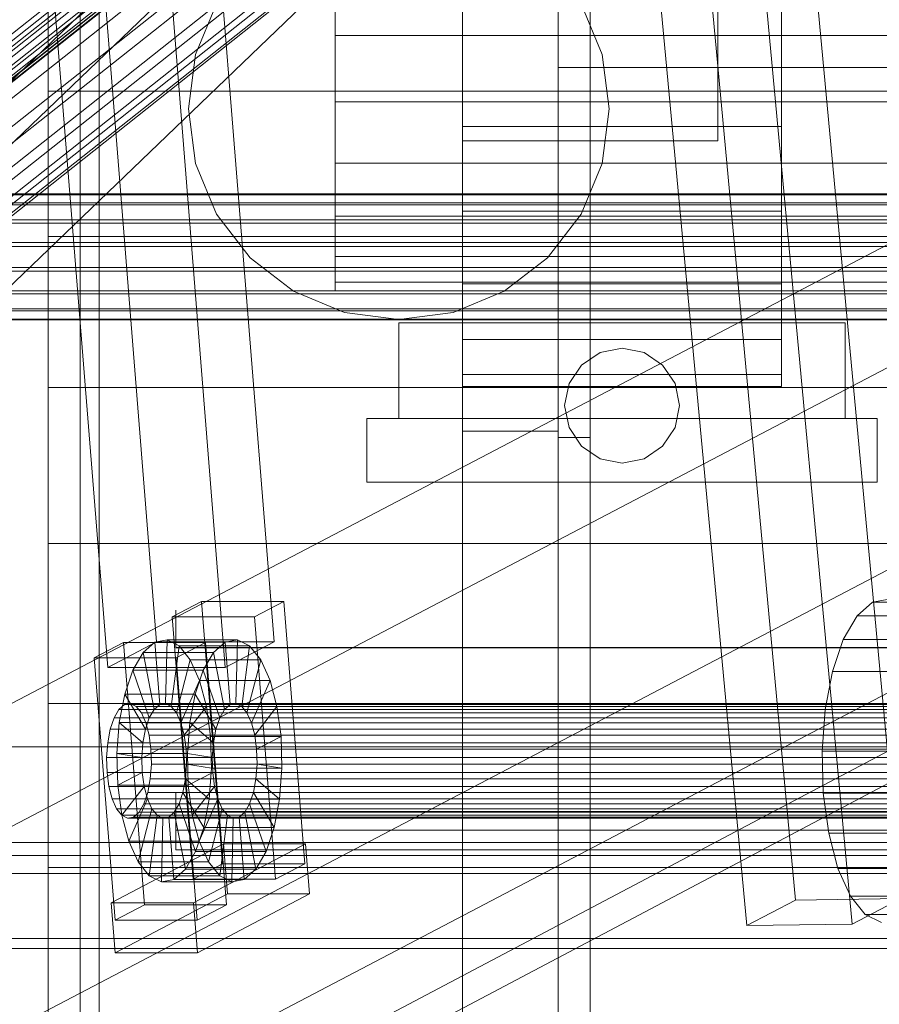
# Model space of a CAD drawing. Header units: millimetres. Extents: x -4738 to 65662, y -68080 to 6847.
# Tile 146 of 256: x -1409 to -1275, y -34225 to -34071. Entities that reach past the tile are written whole.
import ezdxf

# ---------------------------------------------------------------- set-up
doc = ezdxf.new("R2010")
doc.units = ezdxf.units.MM
for name, color, linetype, lineweight in [('COTAS_O', 1, 'Continuous', 0), ('frontal_briquetadora', 7, 'Continuous', 0), ('frontal_C03', 7, 'Continuous', 0), ('frontal_C10', 7, 'Continuous', 0), ('frontal_dosificador', 7, 'Continuous', 0), ('frontal_secador', 7, 'Continuous', 0)]:
    doc.layers.add(name, color=color, linetype=linetype, lineweight=lineweight)
doc.dimstyles.new('R19_100', dxfattribs={"dimtxt": 250, "dimasz": 150, "dimexe": 150, "dimexo": 80, "dimgap": 100, "dimtad": 1, "dimtih": 1, "dimtoh": 1, "dimdsep": 46, "dimcen": 0.09, "dimadec": 0, "dimazin": 0, "dimtfac": 1, "dimtdec": 4, "dimtofl": 0, "dimtmove": 0, "dimatfit": 3, "dimfxl": 1, "dimtolj": 1, "dimtzin": 0, "dimarcsym": 0})

# ---------------------------------------------------------------- blocks, each defined once
blk = doc.blocks.new('DIM_R30_47')
at = {"layer": 'COTAS_O'}
for p, q in [((-1725, -31700), (-1025, -31700)), ((-1025, -31700), (-1070, -31850)), ((-1025, -34400), (-1025, -31700)), ((-1025, -31700), (-980, -31850)), ((-1025, -34400), (-1070, -34250)), ((-1025, -34400), (-980, -34250)), ((-1725, -34400), (-1025, -34400))]:
    blk.add_line(p, q, dxfattribs=at)
blk.add_text('2700 O', height=250, rotation=90, dxfattribs=at).set_placement((-1125, -33050))
blk = doc.blocks.new('DIM_R30_48')
at = {"layer": 'COTAS_O'}
for p, q in [((-1725, -33700), (-1575, -33655)), ((1725, -33700), (1575, -33655)), ((-1725, -34400), (-1725, -33700)), ((-1725, -33700), (1725, -33700)), ((-1725, -33700), (-1575, -33745)), ((1725, -33700), (1575, -33745)), ((1725, -34400), (1725, -33700))]:
    blk.add_line(p, q, dxfattribs=at)
blk.add_text('3450 O', height=250, dxfattribs=at).set_placement((0, -33600))
blk = doc.blocks.new('DIM_R30_53')
at = {"layer": 'COTAS_O'}
for p, q in [((-1480, -33670), (-780, -33670)), ((-780, -33670), (-825, -33820)), ((-780, -36000), (-780, -33670)), ((-780, -33670), (-735, -33820)), ((-780, -36000), (-825, -35850)), ((-780, -36000), (-735, -35850)), ((-1480, -36000), (-780, -36000))]:
    blk.add_line(p, q, dxfattribs=at)
blk.add_text('2330 O', height=250, rotation=90, dxfattribs=at).set_placement((-880, -34835))
blk = doc.blocks.new('DIM_R30_55')
at = {"layer": 'COTAS_O'}
for p, q in [((-1400, -33000), (-700, -33000)), ((-700, -33000), (-745, -33150)), ((-700, -36000), (-700, -33000)), ((-700, -33000), (-655, -33150)), ((-700, -36000), (-745, -35850)), ((-700, -36000), (-655, -35850)), ((-1400, -36000), (-700, -36000))]:
    blk.add_line(p, q, dxfattribs=at)
blk.add_text('3000 O', height=250, rotation=90, dxfattribs=at).set_placement((-800, -34500))

msp = doc.modelspace()

# ---------------------------------------------------------------- linework, layer by layer
at = {"layer": 'frontal_briquetadora'}
for p, q in [((-1405, -34082.216), (-1405, -34060.408)), ((-1405, -34105), (-1405, -34082.216)), ((-630, -34082.216), (-1405, -34082.216)), ((-1405, -34128.662), (-1405, -34105)), ((-630, -34105), (-1405, -34105)), ((-1405, -34153.1), (-1405, -34128.662)), ((-630, -34128.662), (-1405, -34128.662)), ((-1405, -34178.21), (-1405, -34153.1)), ((-630, -34153.1), (-1405, -34153.1)), ((-1385, -34164.709), (-1385, -34163.55)), ((-1385, -34166.797), (-1385, -34164.709)), ((-1385, -34169.4), (-1385, -34166.797)), ((-1405, -34170.313), (-1405, -34169.4)), ((-1220, -34169.4), (-1385, -34169.4)), ((-1385, -34169.4), (-1385, -34169.412)), ((-1385, -34169.415), (-1385, -34169.402)), ((-1385, -34169.412), (-1385, -34169.424)), ((-1385, -34169.424), (-1385, -34169.436)), ((-1385, -34169.436), (-1385, -34169.448)), ((-1385, -34169.484), (-1385, -34169.443)), ((-1385, -34169.448), (-1385, -34169.46)), ((-1385, -34169.46), (-1385, -34169.472)), ((-1385, -34169.472), (-1385, -34169.484)), ((-1385, -34169.484), (-1220, -34169.484)), ((-1405, -34173.044), (-1405, -34170.313)), ((-1405, -34177.569), (-1405, -34173.044)), ((-1405, -34183.851), (-1405, -34177.569)), ((-1405, -34203.884), (-1405, -34178.21)), ((-630, -34178.21), (-1405, -34178.21)), ((-1405, -34191.835), (-1405, -34183.851)), ((-1405, -34201.454), (-1405, -34191.835)), ((-1385, -34192.355), (-1385, -34192.084)), ((-1385, -34192.084), (-1385, -34192.649)), ((-1385, -34192.334), (-1385, -34192.143)), ((-1385, -34192.143), (-1385, -34193.147)), ((-1385, -34193.68), (-1385, -34192.334)), ((-1385, -34193.425), (-1385, -34192.355)), ((-1385, -34192.649), (-1385, -34193.972)), ((-1385, -34193.147), (-1385, -34195.144)), ((-1385, -34195.144), (-1385, -34193.425)), ((-1385, -34195.912), (-1385, -34193.68)), ((-1385, -34193.972), (-1385, -34195.867)), ((-1385, -34195.144), (-875, -34195.144)), ((-1385, -34195.965), (-1385, -34195.144)), ((-1385, -34195.867), (-1385, -34198.071)), ((-1385, -34198.579), (-1385, -34195.912)), ((-1385, -34196.798), (-1385, -34195.965)), ((-1385, -34197.643), (-1385, -34196.798)), ((-1385, -34198.501), (-1385, -34197.643)), ((-875, -34198.071), (-1385, -34198.071)), ((-1385, -34198.071), (-1385, -34198.531)), ((-1385, -34199.37), (-1385, -34198.501)), ((-1385, -34198.531), (-1385, -34198.989)), ((-1385, -34201.143), (-1385, -34198.579)), ((-1385, -34198.989), (-1385, -34199.441)), ((-1405, -34202.811), (-1405, -34200.668)), ((-1385, -34200.251), (-1385, -34199.37)), ((-1385, -34199.441), (-1385, -34199.885)), ((-1385, -34199.885), (-1385, -34200.318)), ((-1385, -34201.143), (-1385, -34200.251)), ((-1385, -34200.318), (-1385, -34200.739)), ((-1385, -34200.739), (-1385, -34201.143)), ((-1405, -34212.624), (-1405, -34201.454)), ((-1385, -34201.143), (-875, -34201.143)), ((-1405, -34207.07), (-1405, -34202.811)), ((-1405, -34230.013), (-1405, -34203.884)), ((-630, -34203.884), (-1405, -34203.884)), ((-1405, -34213.397), (-1405, -34207.07)), ((-1405, -34225.252), (-1405, -34212.624)), ((-1405, -34221.717), (-1405, -34213.397)), ((-1405, -34231.933), (-1405, -34221.717)), ((-1405, -34239.229), (-1405, -34225.252))]:
    msp.add_line(p, q, dxfattribs=at)
at = {"layer": 'frontal_C03'}
for p, q in [((1496, -34098.323), (-1496, -34098.323)), ((1496, -34098.441), (-1496, -34098.441)), ((1496, -34099.707), (-1496, -34099.707)), ((1496, -34100.042), (-1496, -34100.042)), ((1496, -34102.381), (-1496, -34102.381)), ((1496, -34102.883), (-1496, -34102.883)), ((-1496, -34105.94), (1496, -34105.94)), ((1496, -34106.531), (-1496, -34106.531)), ((1496, -34109.84), (-1496, -34109.84)), ((1496, -34110.431), (-1496, -34110.431)), ((1496, -34113.488), (-1496, -34113.488)), ((1496, -34113.989), (-1496, -34113.989)), ((1496, -34116.329), (-1496, -34116.329)), ((1496, -34116.664), (-1496, -34116.664)), ((1496, -34117.93), (-1496, -34117.93)), ((1496, -34118.048), (-1496, -34118.048))]:
    msp.add_line(p, q, dxfattribs=at)
at = {"layer": 'frontal_C10'}
for p, q in [((-4449.639, -35862.156), (-440.917, -33746.29)), ((-440.523, -33751.187), (-4449.244, -35867.053)), ((-1694.337, -34352.76), (-1249.842, -33926.045)), ((-1713.232, -34380.849), (-1268.737, -33954.133)), ((-1690.22, -34380.849), (-1245.724, -33954.133)), ((-1305.105, -33989.564), (-1490.267, -34136.274)), ((-1304.162, -33991.486), (-1489.325, -34138.196)), ((-1303.604, -33993.268), (-1488.766, -34139.978)), ((-1310.114, -33994.611), (-1495.277, -34141.321)), ((-1303.468, -33994.789), (-1488.631, -34141.5)), ((-1308.464, -33995.82), (-1493.626, -34142.53)), ((-1306.905, -33996.594), (-1492.067, -34143.304)), ((-1305.543, -33996.88), (-1490.706, -34143.59)), ((-1304.472, -33996.659), (-1489.635, -34143.369)), ((-1303.765, -33995.946), (-1488.927, -34142.656)), ((-1309.311, -33999.912), (-1468.934, -34126.386)), ((-1306.651, -34005.336), (-1466.274, -34131.81)), ((-1328.047, -34009.749), (-1487.67, -34136.224)), ((-1305.076, -34010.366), (-1464.699, -34136.841)), ((-1306.3, -34010.509), (-1287.787, -34209.01)), ((-1271.239, -34208.761), (-1289.753, -34010.26)), ((-1323.449, -34014.156), (-1483.072, -34140.63)), ((-1304.694, -34014.66), (-1464.317, -34141.134)), ((-1295.443, -34213.02), (-1313.956, -34014.519)), ((-1278.896, -34212.77), (-1297.409, -34014.27)), ((-1318.792, -34017.568), (-1478.415, -34144.042)), ((-1305.53, -34017.924), (-1465.153, -34144.398)), ((-1314.392, -34019.752), (-1474.015, -34146.226)), ((-1307.527, -34019.936), (-1467.15, -34146.411)), ((-1310.55, -34020.56), (-1470.173, -34147.034)), ((-1399.385, -34025.931), (-1387.984, -34168.524)), ((-1369.574, -34168.524), (-1380.976, -34025.931)), ((-1395.64, -34172.533), (-1407.042, -34029.941)), ((-1388.632, -34029.941), (-1377.23, -34172.533)), ((-1264.774, -34101.739), (-1724.153, -34342.312)), ((-1687.333, -34342.312), (-1227.954, -34101.739)), ((-1720.236, -34391.297), (-1260.857, -34150.724)), ((-1683.416, -34391.297), (-1224.037, -34150.724)), ((-1380.942, -34162.199), (-1385.536, -34164.605)), ((-1368.055, -34162.199), (-1380.942, -34162.199)), ((-1380.942, -34162.199), (-1377.652, -34203.347)), ((-1372.649, -34164.605), (-1368.055, -34162.199)), ((-1364.765, -34203.347), (-1368.055, -34162.199)), ((-1273.121, -34161.829), (-1275.705, -34162.299)), ((-1275.705, -34162.299), (-1278.154, -34164.465)), ((-702.88, -34162.299), (-1275.705, -34162.299)), ((-1385.536, -34164.605), (-1372.649, -34164.605)), ((-1382.246, -34205.752), (-1385.536, -34164.605)), ((-1372.649, -34164.605), (-1369.359, -34205.752)), ((-1278.154, -34164.465), (-1280.3, -34168.179)), ((-705.328, -34164.465), (-1278.154, -34164.465)), ((-1386.353, -34168.218), (-1388.287, -34168.569)), ((-1386.353, -34168.218), (-1386.588, -34178.2)), ((-1384.451, -34169.158), (-1386.353, -34168.218)), ((-1375.307, -34168.218), (-1386.353, -34168.218)), ((-1377.241, -34168.569), (-1375.307, -34168.218)), ((-1375.542, -34178.2), (-1375.307, -34168.218)), ((-1375.307, -34168.218), (-1373.405, -34169.158)), ((-1280.3, -34168.179), (-1281.998, -34173.188)), ((-707.475, -34168.179), (-1280.3, -34168.179)), ((-1393.192, -34168.615), (-1397.786, -34171.02)), ((-1395.64, -34172.533), (-1387.984, -34168.524)), ((-1380.305, -34168.615), (-1393.192, -34168.615)), ((-1393.192, -34168.615), (-1389.902, -34209.762)), ((-1388.287, -34168.569), (-1390.118, -34170.189)), ((-1388.287, -34168.569), (-1387.503, -34178.366)), ((-1377.241, -34168.569), (-1388.287, -34168.569)), ((-1387.984, -34168.524), (-1369.574, -34168.524)), ((-1384.451, -34169.158), (-1385.686, -34178.645)), ((-1384.899, -34171.02), (-1380.305, -34168.615)), ((-1382.708, -34171.328), (-1384.451, -34169.158)), ((-1373.405, -34169.158), (-1384.451, -34169.158)), ((-1377.015, -34209.762), (-1380.305, -34168.615)), ((-1379.073, -34170.189), (-1377.241, -34168.569)), ((-1376.457, -34178.366), (-1377.241, -34168.569)), ((-1369.574, -34168.524), (-1377.23, -34172.533)), ((-1374.64, -34178.645), (-1373.405, -34169.158)), ((-1373.405, -34169.158), (-1371.662, -34171.328)), ((-1397.786, -34171.02), (-1384.899, -34171.02)), ((-1394.496, -34212.168), (-1397.786, -34171.02)), ((-1390.118, -34170.189), (-1391.724, -34172.968)), ((-1390.118, -34170.189), (-1388.371, -34179.134)), ((-1379.073, -34170.189), (-1390.118, -34170.189)), ((-1384.899, -34171.02), (-1381.609, -34212.168)), ((-1382.708, -34171.328), (-1384.861, -34179.673)), ((-1381.243, -34174.578), (-1382.708, -34171.328)), ((-1371.662, -34171.328), (-1382.708, -34171.328)), ((-1380.678, -34172.968), (-1379.073, -34170.189)), ((-1377.325, -34179.134), (-1379.073, -34170.189)), ((-1373.815, -34179.673), (-1371.662, -34171.328)), ((-1371.662, -34171.328), (-1370.197, -34174.578)), ((-1377.23, -34172.533), (-1395.64, -34172.533)), ((-1391.724, -34172.968), (-1392.994, -34176.715)), ((-1391.724, -34172.968), (-1389.132, -34180.45)), ((-1380.678, -34172.968), (-1391.724, -34172.968)), ((-1381.948, -34176.715), (-1380.678, -34172.968)), ((-1378.086, -34180.45), (-1380.678, -34172.968)), ((-1381.243, -34174.578), (-1384.167, -34181.212)), ((-1380.158, -34178.686), (-1381.243, -34174.578)), ((-1370.197, -34174.578), (-1381.243, -34174.578)), ((-1373.121, -34181.212), (-1370.197, -34174.578)), ((-1370.197, -34174.578), (-1369.112, -34178.686)), ((-1281.998, -34173.188), (-1283.131, -34179.151)), ((-709.172, -34173.188), (-1281.998, -34173.188)), ((-1392.994, -34176.715), (-1393.842, -34181.175)), ((-1392.994, -34176.715), (-1389.733, -34182.225)), ((-1381.948, -34176.715), (-1392.994, -34176.715)), ((-1382.796, -34181.175), (-1381.948, -34176.715)), ((-1378.687, -34182.225), (-1381.948, -34176.715)), ((-1393.894, -34179.134), (-1394.655, -34180.45)), ((-1393.026, -34178.366), (-1393.894, -34179.134)), ((-583.856, -34179.134), (-1393.894, -34179.134)), ((-1392.111, -34178.2), (-1393.026, -34178.366)), ((-582.989, -34178.366), (-1393.026, -34178.366)), ((-1391.209, -34178.645), (-1392.111, -34178.2)), ((-582.073, -34178.2), (-1392.111, -34178.2)), ((-1390.384, -34179.673), (-1391.209, -34178.645)), ((-581.172, -34178.645), (-1391.209, -34178.645)), ((-1389.132, -34180.45), (-1388.371, -34179.134)), ((-1388.371, -34179.134), (-1387.503, -34178.366)), ((-1388.371, -34179.134), (-1377.325, -34179.134)), ((-1387.503, -34178.366), (-1386.588, -34178.2)), ((-1387.503, -34178.366), (-1376.457, -34178.366)), ((-1386.588, -34178.2), (-1385.686, -34178.645)), ((-1386.588, -34178.2), (-1375.542, -34178.2)), ((-1385.686, -34178.645), (-1384.861, -34179.673)), ((-1385.686, -34178.645), (-1374.64, -34178.645)), ((-1380.158, -34178.686), (-1383.653, -34183.159)), ((-1379.525, -34183.374), (-1380.158, -34178.686)), ((-1369.112, -34178.686), (-1380.158, -34178.686)), ((-1377.325, -34179.134), (-1378.086, -34180.45)), ((-1376.457, -34178.366), (-1377.325, -34179.134)), ((-1375.542, -34178.2), (-1376.457, -34178.366)), ((-1374.64, -34178.645), (-1375.542, -34178.2)), ((-1373.815, -34179.673), (-1374.64, -34178.645)), ((-1372.607, -34183.159), (-1369.112, -34178.686)), ((-1369.112, -34178.686), (-1368.479, -34183.374)), ((-1283.131, -34179.151), (-1283.622, -34185.662)), ((-710.305, -34179.151), (-1283.131, -34179.151)), ((-1394.655, -34180.45), (-1395.256, -34182.225)), ((-584.617, -34180.45), (-1394.655, -34180.45)), ((-1389.69, -34181.212), (-1390.384, -34179.673)), ((-580.346, -34179.673), (-1390.384, -34179.673)), ((-1389.733, -34182.225), (-1389.132, -34180.45)), ((-1389.132, -34180.45), (-1378.086, -34180.45)), ((-1384.861, -34179.673), (-1384.167, -34181.212)), ((-1384.861, -34179.673), (-1373.815, -34179.673)), ((-1378.086, -34180.45), (-1378.687, -34182.225)), ((-1373.121, -34181.212), (-1373.815, -34179.673)), ((-1395.256, -34182.225), (-1395.658, -34184.337)), ((-585.218, -34182.225), (-1395.256, -34182.225)), ((-1393.842, -34181.175), (-1394.209, -34186.045)), ((-1393.842, -34181.175), (-1390.135, -34184.337)), ((-1382.796, -34181.175), (-1393.842, -34181.175)), ((-1390.135, -34184.337), (-1389.733, -34182.225)), ((-1389.733, -34182.225), (-1378.687, -34182.225)), ((-1389.176, -34183.159), (-1389.69, -34181.212)), ((-579.652, -34181.212), (-1389.69, -34181.212)), ((-1384.167, -34181.212), (-1383.653, -34183.159)), ((-1384.167, -34181.212), (-1373.121, -34181.212)), ((-1383.163, -34186.045), (-1382.796, -34181.175)), ((-1379.089, -34184.337), (-1382.796, -34181.175)), ((-1378.687, -34182.225), (-1379.089, -34184.337)), ((-1372.607, -34183.159), (-1373.121, -34181.212)), ((-1388.876, -34185.379), (-1389.176, -34183.159)), ((-579.138, -34183.159), (-1389.176, -34183.159)), ((-1383.653, -34183.159), (-1383.353, -34185.379)), ((-1383.653, -34183.159), (-1372.607, -34183.159)), ((-1383.353, -34185.379), (-1379.525, -34183.374)), ((-1379.525, -34183.374), (-1368.479, -34183.374)), ((-1379.387, -34188.322), (-1379.525, -34183.374)), ((-1372.307, -34185.379), (-1372.607, -34183.159)), ((-1368.479, -34183.374), (-1372.307, -34185.379)), ((-1368.479, -34183.374), (-1368.341, -34188.322)), ((-1395.658, -34184.337), (-1395.832, -34186.644)), ((-585.62, -34184.337), (-1395.658, -34184.337)), ((-1390.309, -34186.644), (-1390.135, -34184.337)), ((-1390.135, -34184.337), (-1379.089, -34184.337)), ((-1388.811, -34187.723), (-1388.876, -34185.379)), ((-1388.876, -34185.379), (-578.838, -34185.379)), ((-1372.307, -34185.379), (-1383.353, -34185.379)), ((-1383.353, -34185.379), (-1383.288, -34187.723)), ((-1379.089, -34184.337), (-1379.263, -34186.644)), ((-1372.242, -34187.723), (-1372.307, -34185.379)), ((-1395.832, -34186.644), (-1395.767, -34188.988)), ((-585.794, -34186.644), (-1395.832, -34186.644)), ((-1394.209, -34186.045), (-1390.309, -34186.644)), ((-1383.163, -34186.045), (-1394.209, -34186.045)), ((-1394.209, -34186.045), (-1394.072, -34190.993)), ((-1390.309, -34186.644), (-1379.263, -34186.644)), ((-1390.244, -34188.988), (-1390.309, -34186.644)), ((-1379.263, -34186.644), (-1383.163, -34186.045)), ((-1383.026, -34190.993), (-1383.163, -34186.045)), ((-1379.263, -34186.644), (-1379.198, -34188.988)), ((-1283.622, -34185.662), (-1283.439, -34192.276)), ((-710.797, -34185.662), (-1283.622, -34185.662)), ((-1388.985, -34190.03), (-1388.811, -34187.723)), ((-578.773, -34187.723), (-1388.811, -34187.723)), ((-1383.288, -34187.723), (-1383.462, -34190.03)), ((-1379.387, -34188.322), (-1383.288, -34187.723)), ((-1383.288, -34187.723), (-1372.242, -34187.723)), ((-1379.755, -34193.192), (-1379.387, -34188.322)), ((-1368.341, -34188.322), (-1379.387, -34188.322)), ((-1372.416, -34190.03), (-1372.242, -34187.723)), ((-1372.242, -34187.723), (-1368.341, -34188.322)), ((-1368.341, -34188.322), (-1368.709, -34193.192)), ((-1395.767, -34188.988), (-1395.467, -34191.208)), ((-585.729, -34188.988), (-1395.767, -34188.988)), ((-1394.072, -34190.993), (-1390.244, -34188.988)), ((-1390.244, -34188.988), (-1379.198, -34188.988)), ((-1389.944, -34191.208), (-1390.244, -34188.988)), ((-1389.387, -34192.142), (-1388.985, -34190.03)), ((-578.947, -34190.03), (-1388.985, -34190.03)), ((-1383.462, -34190.03), (-1383.864, -34192.142)), ((-1379.755, -34193.192), (-1383.462, -34190.03)), ((-1383.462, -34190.03), (-1372.416, -34190.03)), ((-1379.198, -34188.988), (-1383.026, -34190.993)), ((-1379.198, -34188.988), (-1378.898, -34191.208)), ((-1372.818, -34192.142), (-1372.416, -34190.03)), ((-1372.416, -34190.03), (-1368.709, -34193.192)), ((-1395.467, -34191.208), (-1394.953, -34193.155)), ((-585.429, -34191.208), (-1395.467, -34191.208)), ((-1383.026, -34190.993), (-1394.072, -34190.993)), ((-1394.072, -34190.993), (-1393.439, -34195.68)), ((-1393.439, -34195.68), (-1389.944, -34191.208)), ((-1389.944, -34191.208), (-1378.898, -34191.208)), ((-1389.43, -34193.155), (-1389.944, -34191.208)), ((-1382.393, -34195.68), (-1383.026, -34190.993)), ((-1378.898, -34191.208), (-1382.393, -34195.68)), ((-1378.898, -34191.208), (-1378.384, -34193.155)), ((-1394.953, -34193.155), (-1394.259, -34194.694)), ((-584.915, -34193.155), (-1394.953, -34193.155)), ((-1392.353, -34199.789), (-1389.43, -34193.155)), ((-1389.988, -34193.917), (-1389.387, -34192.142)), ((-1389.43, -34193.155), (-1378.384, -34193.155)), ((-1388.736, -34194.694), (-1389.43, -34193.155)), ((-579.349, -34192.142), (-1389.387, -34192.142)), ((-1383.864, -34192.142), (-1384.465, -34193.917)), ((-1380.603, -34197.652), (-1383.864, -34192.142)), ((-1383.864, -34192.142), (-1372.818, -34192.142)), ((-1378.384, -34193.155), (-1381.307, -34199.789)), ((-1378.384, -34193.155), (-1377.69, -34194.694)), ((-1373.419, -34193.917), (-1372.818, -34192.142)), ((-1372.818, -34192.142), (-1369.557, -34197.652)), ((-1283.439, -34192.276), (-1282.592, -34198.543)), ((-710.613, -34192.276), (-1283.439, -34192.276)), ((-1394.259, -34194.694), (-1393.433, -34195.722)), ((-584.221, -34194.694), (-1394.259, -34194.694)), ((-1390.889, -34203.039), (-1388.736, -34194.694)), ((-1390.749, -34195.233), (-1389.988, -34193.917)), ((-579.95, -34193.917), (-1389.988, -34193.917)), ((-1388.736, -34194.694), (-1377.69, -34194.694)), ((-1387.91, -34195.722), (-1388.736, -34194.694)), ((-1384.465, -34193.917), (-1385.226, -34195.233)), ((-1381.873, -34201.399), (-1384.465, -34193.917)), ((-1384.465, -34193.917), (-1373.419, -34193.917)), ((-1380.603, -34197.652), (-1379.755, -34193.192)), ((-1377.69, -34194.694), (-1379.843, -34203.039)), ((-1368.709, -34193.192), (-1379.755, -34193.192)), ((-1377.69, -34194.694), (-1376.864, -34195.722)), ((-1374.18, -34195.233), (-1373.419, -34193.917)), ((-1373.419, -34193.917), (-1370.827, -34201.399)), ((-1368.709, -34193.192), (-1369.557, -34197.652)), ((-1382.393, -34195.68), (-1393.439, -34195.68)), ((-1393.439, -34195.68), (-1392.353, -34199.789)), ((-1393.433, -34195.722), (-1392.532, -34196.167)), ((-583.396, -34195.722), (-1393.433, -34195.722)), ((-1392.532, -34196.167), (-1391.616, -34196.001)), ((-582.494, -34196.167), (-1392.532, -34196.167)), ((-1391.616, -34196.001), (-1390.749, -34195.233)), ((-581.579, -34196.001), (-1391.616, -34196.001)), ((-580.711, -34195.233), (-1390.749, -34195.233)), ((-1389.146, -34205.208), (-1387.91, -34195.722)), ((-1387.91, -34195.722), (-1376.864, -34195.722)), ((-1387.009, -34196.167), (-1387.91, -34195.722)), ((-1387.243, -34206.149), (-1387.009, -34196.167)), ((-1386.093, -34196.001), (-1387.009, -34196.167)), ((-1387.009, -34196.167), (-1375.963, -34196.167)), ((-1385.226, -34195.233), (-1386.093, -34196.001)), ((-1385.31, -34205.798), (-1386.093, -34196.001)), ((-1386.093, -34196.001), (-1375.047, -34196.001)), ((-1383.478, -34204.178), (-1385.226, -34195.233)), ((-1385.226, -34195.233), (-1374.18, -34195.233)), ((-1381.307, -34199.789), (-1382.393, -34195.68)), ((-1376.864, -34195.722), (-1378.1, -34205.208)), ((-1376.864, -34195.722), (-1375.963, -34196.167)), ((-1375.963, -34196.167), (-1376.197, -34206.149)), ((-1375.963, -34196.167), (-1375.047, -34196.001)), ((-1375.047, -34196.001), (-1374.18, -34195.233)), ((-1375.047, -34196.001), (-1374.264, -34205.798)), ((-1374.18, -34195.233), (-1372.432, -34204.178)), ((-1381.873, -34201.399), (-1380.603, -34197.652)), ((-1369.557, -34197.652), (-1380.603, -34197.652)), ((-1369.557, -34197.652), (-1370.827, -34201.399)), ((-1282.592, -34198.543), (-1281.141, -34204.036)), ((-709.767, -34198.543), (-1282.592, -34198.543)), ((-1377.504, -34200.207), (-1395.114, -34209.429)), ((-1381.307, -34199.789), (-1392.353, -34199.789)), ((-1392.353, -34199.789), (-1390.889, -34203.039)), ((-1382.227, -34209.429), (-1364.617, -34200.207)), ((-1379.843, -34203.039), (-1381.307, -34199.789)), ((-1364.617, -34200.207), (-1377.504, -34200.207)), ((-1377.504, -34200.207), (-1376.877, -34208.045)), ((-1363.99, -34208.045), (-1364.617, -34200.207)), ((-1383.478, -34204.178), (-1381.873, -34201.399)), ((-1370.827, -34201.399), (-1381.873, -34201.399)), ((-1370.827, -34201.399), (-1372.432, -34204.178)), ((-1379.843, -34203.039), (-1390.889, -34203.039)), ((-1390.889, -34203.039), (-1389.146, -34205.208)), ((-1382.246, -34205.752), (-1377.652, -34203.347)), ((-1378.1, -34205.208), (-1379.843, -34203.039)), ((-1377.652, -34203.347), (-1364.765, -34203.347)), ((-1364.765, -34203.347), (-1369.359, -34205.752)), ((-1222.701, -34204.861), (-2005.124, -34204.861)), ((-1378.1, -34205.208), (-1389.146, -34205.208)), ((-1389.146, -34205.208), (-1387.243, -34206.149)), ((-1385.31, -34205.798), (-1383.478, -34204.178)), ((-1372.432, -34204.178), (-1383.478, -34204.178)), ((-1376.197, -34206.149), (-1378.1, -34205.208)), ((-1372.432, -34204.178), (-1374.264, -34205.798)), ((-1281.141, -34204.036), (-1279.184, -34208.38)), ((-708.316, -34204.036), (-1281.141, -34204.036)), ((-1387.243, -34206.149), (-1385.31, -34205.798)), ((-1376.197, -34206.149), (-1387.243, -34206.149)), ((-1374.264, -34205.798), (-1385.31, -34205.798)), ((-1369.359, -34205.752), (-1382.246, -34205.752)), ((-1374.264, -34205.798), (-1376.197, -34206.149)), ((-1394.487, -34217.267), (-1376.877, -34208.045)), ((-1363.99, -34208.045), (-1381.6, -34217.267)), ((-1376.877, -34208.045), (-1363.99, -34208.045)), ((-1279.184, -34208.38), (-1276.854, -34211.28)), ((-706.358, -34208.38), (-1279.184, -34208.38)), ((-1395.114, -34209.429), (-1382.227, -34209.429)), ((-1394.487, -34217.267), (-1395.114, -34209.429)), ((-1394.496, -34212.168), (-1389.902, -34209.762)), ((-1389.902, -34209.762), (-1377.015, -34209.762)), ((-1382.227, -34209.429), (-1381.6, -34217.267)), ((-1377.015, -34209.762), (-1381.609, -34212.168)), ((-1295.443, -34213.02), (-1287.787, -34209.01)), ((-1287.787, -34209.01), (-1271.239, -34208.761)), ((-1271.239, -34208.761), (-1278.896, -34212.77)), ((-1276.854, -34211.28), (-1274.31, -34212.538)), ((-704.028, -34211.28), (-1276.854, -34211.28)), ((-1381.609, -34212.168), (-1394.496, -34212.168)), ((-1278.896, -34212.77), (-1295.443, -34213.02)), ((-2024.571, -34215.045), (-1242.148, -34215.045)), ((-2004.184, -34216.617), (-1221.761, -34216.617)), ((-1381.6, -34217.267), (-1394.487, -34217.267))]:
    msp.add_line(p, q, dxfattribs=at)
at = {"layer": 'frontal_dosificador'}
for p, q in [((-1378.579, -34068.5), (-1381.876, -34076.459)), ((-1318.124, -34076.459), (-1321.421, -34068.5)), ((-1381.876, -34076.459), (-1383, -34085)), ((-1317, -34085), (-1318.124, -34076.459)), ((-1383, -34085), (-1381.876, -34093.541)), ((-1318.124, -34093.541), (-1317, -34085)), ((-1381.876, -34093.541), (-1378.579, -34101.5)), ((-1321.421, -34101.5), (-1318.124, -34093.541)), ((-1378.579, -34101.5), (-1373.335, -34108.335)), ((-1326.665, -34108.335), (-1321.421, -34101.5)), ((-1373.335, -34108.335), (-1366.5, -34113.579)), ((-1333.5, -34113.579), (-1326.665, -34108.335)), ((-1366.5, -34113.579), (-1358.541, -34116.876)), ((-1341.459, -34116.876), (-1333.5, -34113.579)), ((-1358.541, -34116.876), (-1350, -34118)), ((-1350, -34118), (-1341.459, -34116.876)), ((-210, -34185), (-1790, -34185)), ((-300, -34200), (-1700, -34200)), ((-300, -34202), (-1700, -34202))]:
    msp.add_line(p, q, dxfattribs=at)
at = {"layer": 'frontal_secador'}
for p, q in [((-1400, -36000), (-1400, -33000)), ((-1340, -36000), (-1340, -33000)), ((-1400, -36000), (-1400, -33075)), ((-1400, -35590), (-1400, -33075)), ((-1400, -35940), (-1400, -33075)), ((-1400, -34650), (-1400, -33075)), ((-1397, -35940), (-1397, -33075)), ((-1325, -36000), (-1325, -33075)), ((-1325, -35590), (-1325, -33075)), ((-1325, -35980), (-1325, -33075)), ((-1320, -35980), (-1320, -33075)), ((-1400, -36000), (-1400, -33250)), ((-1340, -34135.5), (-1340, -34049.5)), ((-1325, -34135.5), (-1325, -34049.5)), ((-1340, -34090), (-1340, -34050)), ((-1300, -34090), (-1300, -34050)), ((-1340, -34073.5), (-1340, -34059.265)), ((-1290, -34073.5), (-1290, -34059.265)), ((-1360, -34073.5), (-1360, -34063.147)), ((-1360, -34073.5), (-1360, -34083.853)), ((-1360, -34073.5), (1360, -34073.5)), ((-1340, -34073.5), (-1340, -34087.735)), ((-1340, -34073.5), (-1290, -34073.5)), ((-1325, -34073.5), (-1320, -34073.5)), ((-1325, -34136.5), (-1325, -34073.5)), ((-1325, -34073.5), (-1262, -34073.5)), ((-1325, -34078.5), (-1325, -34073.5)), ((-1320, -34136.5), (-1320, -34073.5)), ((-1290, -34087.735), (-1290, -34073.5)), ((-1325, -34078.5), (-1262, -34078.5)), ((-1360, -34083.853), (-1360, -34093.5)), ((1360, -34083.853), (-1360, -34083.853)), ((-1340, -34087.735), (-1340, -34101)), ((-1290, -34087.735), (-1340, -34087.735)), ((-1290, -34087.735), (-1290, -34101)), ((-1340, -34090), (-1300, -34090)), ((-1360, -34093.5), (-1360, -34101.784)), ((1360, -34093.5), (-1360, -34093.5)), ((-1360, -34101.784), (-1360, -34108.141)), ((1360, -34101.784), (-1360, -34101.784)), ((-1340, -34101), (-1340, -34112.391)), ((-1290, -34101), (-1340, -34101)), ((-1290, -34101), (-1290, -34112.391)), ((-1360, -34108.141), (-1360, -34112.137)), ((1360, -34108.141), (-1360, -34108.141)), ((-1360, -34112.137), (-1360, -34113.5)), ((1360, -34112.137), (-1360, -34112.137)), ((-1340, -34112.391), (-1340, -34121.131)), ((-1290, -34112.391), (-1340, -34112.391)), ((-1290, -34112.391), (-1290, -34121.131)), ((1360, -34113.5), (-1360, -34113.5)), ((-1350, -34118.5), (-1280, -34118.5)), ((-1350, -34133.5), (-1350, -34118.5)), ((-1280, -34133.5), (-1280, -34118.5)), ((-1340, -34121.131), (-1340, -34126.626)), ((-1290, -34121.131), (-1340, -34121.131)), ((-1290, -34121.131), (-1290, -34126.626)), ((-1321.364, -34125.136), (-1318.444, -34123.185)), ((-1318.444, -34123.185), (-1315, -34122.5)), ((-1315, -34122.5), (-1311.556, -34123.185)), ((-1311.556, -34123.185), (-1308.636, -34125.136)), ((-1323.315, -34128.056), (-1321.364, -34125.136)), ((-1308.636, -34125.136), (-1306.685, -34128.056)), ((-1340, -34126.626), (-1340, -34128.5)), ((-1290, -34126.626), (-1340, -34126.626)), ((-1290, -34126.626), (-1290, -34128.5)), ((-1324, -34131.5), (-1323.315, -34128.056)), ((-1306.685, -34128.056), (-1306, -34131.5)), ((-1290, -34128.5), (-1340, -34128.5)), ((-1323.315, -34134.944), (-1324, -34131.5)), ((-1306, -34131.5), (-1306.685, -34134.944)), ((-1355, -34133.5), (-1275, -34133.5)), ((-1355, -34143.5), (-1355, -34133.5)), ((-1350, -34133.5), (-1280, -34133.5)), ((-1275, -34143.5), (-1275, -34133.5)), ((-1340, -34135.5), (-1325, -34135.5)), ((-1321.364, -34137.864), (-1323.315, -34134.944)), ((-1306.685, -34134.944), (-1308.636, -34137.864)), ((-1325, -34136.5), (-1320, -34136.5)), ((-1318.444, -34139.815), (-1321.364, -34137.864)), ((-1308.636, -34137.864), (-1311.556, -34139.815)), ((-1315, -34140.5), (-1318.444, -34139.815)), ((-1311.556, -34139.815), (-1315, -34140.5)), ((-1355, -34143.5), (-1275, -34143.5))]:
    msp.add_line(p, q, dxfattribs=at)

# ---------------------------------------------------------------- dimensions: what is measured, and where the dimension line sits
at = {"layer": 'COTAS_O'}
for p1, p2, distance, picture, middle in [((-1725, -34400), (-1725, -31700), -700, 'DIM_R30_47', (-1025, -33050)), ((-1400, -36000), (-1400, -33000), -700, 'DIM_R30_55', (-700, -34500)), ((-1725, -34400), (1725, -34400), 700, 'DIM_R30_48', (0, -33700)), ((-1480, -36000), (-1480, -33670), -700, 'DIM_R30_53', (-780, -34835))]:
    dim = msp.add_aligned_dim(p1=p1, p2=p2, distance=distance, text='<> O', dimstyle='R19_100', dxfattribs=at)
    dim.commit()
    dim.dimension.update_dxf_attribs({"geometry": picture, "text_midpoint": middle})

doc.saveas('drawing.dxf')
